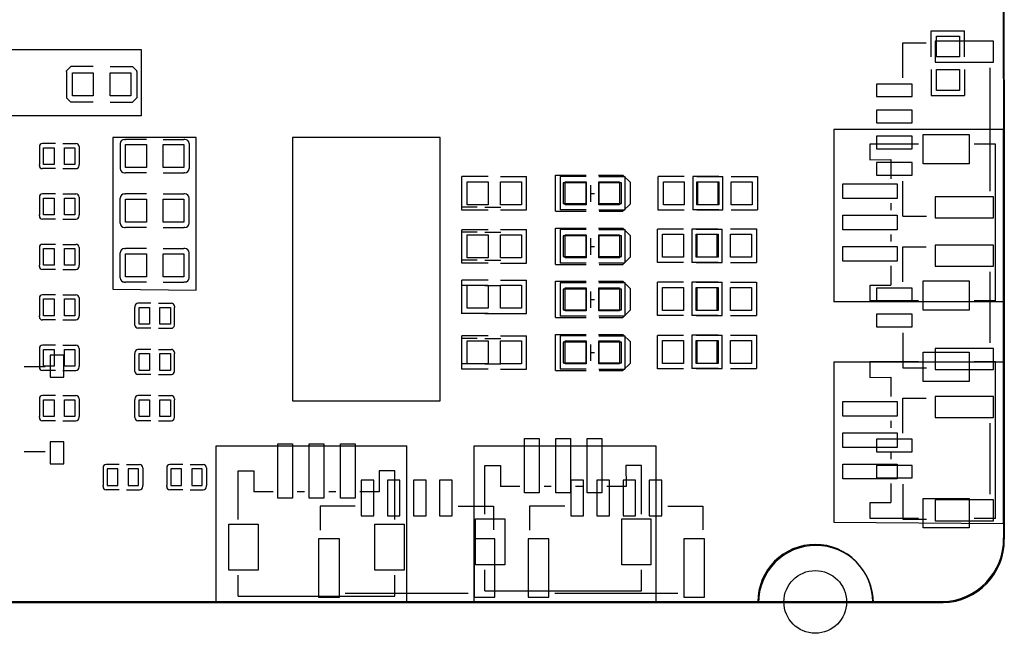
# Model space of a CAD drawing. Extents: x 601 to 4147, y 362 to 2450.
# Tile 3 of 4: x 2291 to 4147, y 362 to 1518. Entities that reach past the tile are written whole.
import ezdxf

# ---------------------------------------------------------------- set-up
doc = ezdxf.new("R2010")
doc.units = 0
doc.header["$MEASUREMENT"] = 0
doc.layers.get('0').update_dxf_attribs({"color": 5, "linetype": 'CONTINUOUS'})
doc.layers.add('图层1', color=7, linetype='CONTINUOUS')

msp = doc.modelspace()

# ---------------------------------------------------------------- linework, layer by layer
at = {"color": 0}
for points in [[(4144.5, 2273.6), (4144.5, 2273.6), (4145.5, 541.2)], [(4145.8, 2271.7), (4145.8, 2271.7), (4146.8, 539.3)], [(4030.5, 421.2), (4030.5, 421.2), (720.5, 421.2)], [(4031.8, 419.3), (4031.8, 419.3), (721.8, 419.3)]]:
    msp.add_lwpolyline(points, dxfattribs=at)
for points in [[(4008.8, 1448), (4008.8, 1448), (4008.8, 1497.2)], [(4008.8, 1497.2), (4008.8, 1497.2), (4071.8, 1497.2)], [(4071.8, 1448), (4071.8, 1448), (4071.8, 1497.2)], [(3955.3, 1408.4), (3955.3, 1408.4), (3955.3, 1474.5)], [(3955.3, 1474.5), (3955.3, 1474.5), (3999.4, 1474.5)], [(2379.4, 1420.6), (2379.4, 1421.7), (2387.2, 1429.6)], [(2429.8, 1429.6), (2429.8, 1429.6), (2387.2, 1429.6)], [(2461.3, 1429.6), (2461.3, 1429.6), (2503.8, 1429.6)], [(2511.6, 1420.6), (2511.6, 1421.7), (2503.8, 1429.6)], [(2379.4, 1420.6), (2379.4, 1420.6), (2379.4, 1371.7)], [(2511.6, 1420.6), (2511.6, 1420.6), (2511.6, 1371.7)], [(4009, 1424.3), (4009, 1424.3), (4009, 1375.1)], [(4072, 1424.3), (4072, 1424.3), (4072, 1375.1)], [(4119.5, 1427.3), (4119.5, 1427.3), (4119.5, 1195)], [(4009, 1375.1), (4009, 1375.1), (4072, 1375.1)], [(2379.4, 1371.7), (2379.4, 1370.6), (2387.2, 1362.7)], [(2429.8, 1362.7), (2429.8, 1362.7), (2387.2, 1362.7)], [(2461.3, 1362.7), (2461.3, 1362.7), (2503.8, 1362.7)], [(2511.6, 1371.7), (2511.6, 1370.6), (2503.8, 1362.7)], [(2358.4, 1284.8), (2358.4, 1284.8), (2334, 1284.8)], [(2372.6, 1284.8), (2372.6, 1284.8), (2397, 1284.8)], [(2480.5, 1284.8), (2480.5, 1284.8), (2480.5, 1237.5)], [(2488.4, 1292.6), (2488.4, 1292.6), (2490.4, 1292.6)], [(2529.8, 1292.6), (2529.8, 1292.6), (2490.4, 1292.6)], [(2561.3, 1292.6), (2561.3, 1292.6), (2600.6, 1292.6)], [(2602.6, 1292.6), (2602.6, 1292.6), (2600.6, 1292.6)], [(2610.5, 1284.8), (2610.5, 1284.8), (2610.5, 1237.5)], [(3893.6, 1283.9), (3893.6, 1254.3), (3933, 1254.4)], [(3984.9, 1283.8), (3984.9, 1283.8), (3893.6, 1283.8)], [(4129.9, 1283.8), (4129.9, 1283.8), (4089.8, 1283.8)], [(4129.9, 988.5), (4129.9, 988.5), (4129.9, 1283.8)], [(2328.1, 1278.9), (2328.1, 1278.9), (2328.1, 1276.9)], [(2328.1, 1276.9), (2328.1, 1276.9), (2328.1, 1245.4)], [(2402.9, 1278.9), (2402.9, 1278.9), (2402.9, 1276.9)], [(2402.9, 1276.9), (2402.9, 1276.9), (2402.9, 1245.4)], [(2328.1, 1243.4), (2328.1, 1243.4), (2328.1, 1245.4)], [(2402.9, 1243.4), (2402.9, 1243.4), (2402.9, 1245.4)], [(3933, 1254.4), (3933, 1254.4), (3933, 1218.1)], [(2358.4, 1237.5), (2358.4, 1237.5), (2334, 1237.5)], [(2372.6, 1237.5), (2372.6, 1237.5), (2397, 1237.5)], [(2488.4, 1229.7), (2488.4, 1229.7), (2490.4, 1229.7)], [(2529.8, 1229.7), (2529.8, 1229.7), (2490.4, 1229.7)], [(2561.3, 1229.7), (2561.3, 1229.7), (2600.6, 1229.7)], [(2602.6, 1229.7), (2602.6, 1229.7), (2600.6, 1229.7)], [(3301, 1225.2), (3301, 1225.2), (3359, 1225.2)], [(3301, 1157.2), (3301, 1157.2), (3301, 1225.2)], [(3382, 1225.2), (3382, 1225.2), (3428, 1225.2)], [(3428, 1157.2), (3442, 1171.2), (3442, 1211.2), (3428, 1225.2)], [(3173.7, 1222.4), (3173.7, 1222.4), (3124.5, 1222.4)], [(3124.5, 1159.5), (3124.5, 1159.5), (3124.5, 1222.4)], [(3197.3, 1222.6), (3197.3, 1222.6), (3246.5, 1222.6)], [(3246.5, 1159.7), (3246.5, 1159.7), (3246.5, 1222.6)], [(3309.5, 1222.6), (3309.5, 1222.6), (3309.5, 1159.7)], [(3358.7, 1222.6), (3358.7, 1222.6), (3309.5, 1222.6)], [(3382.3, 1222.8), (3382.3, 1222.8), (3431.6, 1222.8)], [(3431.6, 1222.8), (3431.6, 1222.8), (3431.6, 1159.9)], [(3543.7, 1222.4), (3543.7, 1222.4), (3494.5, 1222.4)], [(3494.5, 1159.5), (3494.5, 1159.5), (3494.5, 1222.4)], [(3559.5, 1222.6), (3559.5, 1222.6), (3559.5, 1159.7)], [(3608.7, 1222.6), (3608.7, 1222.6), (3559.5, 1222.6)], [(3567.3, 1222.6), (3567.3, 1222.6), (3616.5, 1222.6)], [(3616.5, 1159.7), (3616.5, 1159.7), (3616.5, 1222.6)], [(3632.3, 1222.8), (3632.3, 1222.8), (3681.6, 1222.8)], [(3681.6, 1222.8), (3681.6, 1222.8), (3681.6, 1159.9)], [(3954.8, 1213.9), (3954.8, 1213.9), (3954.8, 1147.7)], [(2358.4, 1189.8), (2358.4, 1189.8), (2334, 1189.8)], [(2372.6, 1189.8), (2372.6, 1189.8), (2397, 1189.8)], [(2488.4, 1189.8), (2488.4, 1189.8), (2490.4, 1189.8)], [(2529.8, 1189.8), (2529.8, 1189.8), (2490.4, 1189.8)], [(2561.3, 1189.8), (2561.3, 1189.8), (2600.6, 1189.8)], [(2602.6, 1189.8), (2602.6, 1189.8), (2600.6, 1189.8)], [(3367.5, 1175.2), (3367.5, 1175.2), (3367.5, 1206.2)], [(3367.5, 1190.8), (3367.5, 1190.8), (3374.4, 1190.8)], [(2328.1, 1183.9), (2328.1, 1183.9), (2328.1, 1181.9)], [(2328.1, 1181.9), (2328.1, 1181.9), (2328.1, 1150.4)], [(2402.9, 1183.9), (2402.9, 1183.9), (2402.9, 1181.9)], [(2402.9, 1181.9), (2402.9, 1181.9), (2402.9, 1150.4)], [(2480.5, 1134.7), (2480.5, 1134.7), (2480.5, 1181.9)], [(2610.5, 1134.7), (2610.5, 1134.7), (2610.5, 1181.9)], [(3933, 1172.3), (3933, 1172.3), (3933, 1159)], [(3153.4, 1164.8), (3153.4, 1164.8), (3123.1, 1164.8)], [(3173.7, 1159.5), (3173.7, 1159.5), (3124.5, 1159.5)], [(3167.6, 1164.8), (3167.6, 1164.8), (3197.9, 1164.8)], [(3197.3, 1159.7), (3197.3, 1159.7), (3246.5, 1159.7)], [(3301, 1157.2), (3301, 1157.2), (3359, 1157.2)], [(3358.7, 1159.7), (3358.7, 1159.7), (3309.5, 1159.7)], [(3382.3, 1159.9), (3382.3, 1159.9), (3431.6, 1159.9)], [(3383, 1157.2), (3383, 1157.2), (3428, 1157.2)], [(3543.7, 1159.5), (3543.7, 1159.5), (3494.5, 1159.5)], [(3608.7, 1159.7), (3608.7, 1159.7), (3559.5, 1159.7)], [(3567.3, 1159.7), (3567.3, 1159.7), (3616.5, 1159.7)], [(3632.3, 1159.9), (3632.3, 1159.9), (3681.6, 1159.9)], [(2328.1, 1148.4), (2328.1, 1148.4), (2328.1, 1150.4)], [(2358.4, 1142.5), (2358.4, 1142.5), (2334, 1142.5)], [(2372.6, 1142.5), (2372.6, 1142.5), (2397, 1142.5)], [(2402.9, 1148.4), (2402.9, 1148.4), (2402.9, 1150.4)], [(3955.3, 1147.8), (3955.3, 1147.8), (4000.2, 1147.8)], [(2488.4, 1126.8), (2488.4, 1126.8), (2490.4, 1126.8)], [(2529.8, 1126.8), (2529.8, 1126.8), (2490.4, 1126.8)], [(2561.3, 1126.8), (2561.3, 1126.8), (2600.6, 1126.8)], [(2602.6, 1126.8), (2602.6, 1126.8), (2600.6, 1126.8)], [(3153.4, 1117.5), (3153.4, 1117.5), (3123.1, 1117.5)], [(3173.7, 1122.4), (3173.7, 1122.4), (3124.5, 1122.4)], [(3124.5, 1059.5), (3124.5, 1059.5), (3124.5, 1122.4)], [(3167.6, 1117.5), (3167.6, 1117.5), (3197.9, 1117.5)], [(3197.3, 1122.6), (3197.3, 1122.6), (3246.5, 1122.6)], [(3246.5, 1059.7), (3246.5, 1059.7), (3246.5, 1122.6)], [(3301, 1125.2), (3301, 1125.2), (3359, 1125.2)], [(3301, 1057.2), (3301, 1057.2), (3301, 1125.2)], [(3309.5, 1122.6), (3309.5, 1122.6), (3309.5, 1059.7)], [(3358.7, 1122.6), (3358.7, 1122.6), (3309.5, 1122.6)], [(3382, 1125.2), (3382, 1125.2), (3428, 1125.2)], [(3382.3, 1122.8), (3382.3, 1122.8), (3431.6, 1122.8)], [(3428, 1057.2), (3442, 1071.2), (3442, 1111.2), (3428, 1125.2)], [(3431.6, 1122.8), (3431.6, 1122.8), (3431.6, 1059.9)], [(3542.2, 1123.4), (3542.2, 1123.4), (3492.9, 1123.4)], [(3492.9, 1060.5), (3492.9, 1060.5), (3492.9, 1123.4)], [(3558, 1123.6), (3558, 1123.6), (3558, 1060.7)], [(3607.2, 1123.6), (3607.2, 1123.6), (3558, 1123.6)], [(3565.8, 1123.6), (3565.8, 1123.6), (3615, 1123.6)], [(3615, 1060.7), (3615, 1060.7), (3615, 1123.6)], [(3630.8, 1123.8), (3630.8, 1123.8), (3680, 1123.8)], [(3680, 1123.8), (3680, 1123.8), (3680, 1060.9)], [(3367.5, 1075.2), (3367.5, 1075.2), (3367.5, 1106.2)], [(3933, 1113.3), (3933, 1113.3), (3933, 1100)], [(2328.1, 1088.9), (2328.1, 1088.9), (2328.1, 1086.9)], [(2328.1, 1086.9), (2328.1, 1086.9), (2328.1, 1055.4)], [(2358.4, 1094.8), (2358.4, 1094.8), (2334, 1094.8)], [(2372.6, 1094.8), (2372.6, 1094.8), (2397, 1094.8)], [(2402.9, 1088.9), (2402.9, 1088.9), (2402.9, 1086.9)], [(2402.9, 1086.9), (2402.9, 1086.9), (2402.9, 1055.4)], [(2480.5, 1031.8), (2480.5, 1031.8), (2480.5, 1079)], [(2488.4, 1086.9), (2488.4, 1086.9), (2490.4, 1086.9)], [(2529.8, 1086.9), (2529.8, 1086.9), (2490.4, 1086.9)], [(2561.3, 1086.9), (2561.3, 1086.9), (2600.6, 1086.9)], [(2602.6, 1086.9), (2602.6, 1086.9), (2600.6, 1086.9)], [(2610.5, 1031.8), (2610.5, 1031.8), (2610.5, 1079)], [(3367.5, 1090.8), (3367.5, 1090.8), (3374.4, 1090.8)], [(3955.3, 1024.2), (3955.3, 1024.2), (3955.3, 1090.3)], [(3955.3, 1090.3), (3955.3, 1090.3), (3999.4, 1090.3)], [(3153.4, 1064.8), (3153.4, 1064.8), (3123.1, 1064.8)], [(3173.7, 1059.5), (3173.7, 1059.5), (3124.5, 1059.5)], [(3167.6, 1064.8), (3167.6, 1064.8), (3197.9, 1064.8)], [(3197.3, 1059.7), (3197.3, 1059.7), (3246.5, 1059.7)], [(3358.7, 1059.7), (3358.7, 1059.7), (3309.5, 1059.7)], [(3382.3, 1059.9), (3382.3, 1059.9), (3431.6, 1059.9)], [(3542.2, 1060.5), (3542.2, 1060.5), (3492.9, 1060.5)], [(3607.2, 1060.7), (3607.2, 1060.7), (3558, 1060.7)], [(3565.8, 1060.7), (3565.8, 1060.7), (3615, 1060.7)], [(3630.8, 1060.9), (3630.8, 1060.9), (3680, 1060.9)], [(2328.1, 1053.4), (2328.1, 1053.4), (2328.1, 1055.4)], [(2358.4, 1047.5), (2358.4, 1047.5), (2334, 1047.5)], [(2372.6, 1047.5), (2372.6, 1047.5), (2397, 1047.5)], [(2402.9, 1053.4), (2402.9, 1053.4), (2402.9, 1055.4)], [(3301, 1057.2), (3301, 1057.2), (3359, 1057.2)], [(3383, 1057.2), (3383, 1057.2), (3428, 1057.2)], [(3933, 1054.2), (3933, 1054.2), (3933, 1018.2)], [(4119.5, 1043.1), (4119.5, 1043.1), (4119.5, 909.2)], [(2488.4, 1023.9), (2488.4, 1023.9), (2490.4, 1023.9)], [(2529.8, 1023.9), (2529.8, 1023.9), (2490.4, 1023.9)], [(2561.3, 1023.9), (2561.3, 1023.9), (2600.6, 1023.9)], [(2602.6, 1023.9), (2602.6, 1023.9), (2600.6, 1023.9)], [(3173.7, 1027.4), (3173.7, 1027.4), (3124.5, 1027.4)], [(3124.5, 964.5), (3124.5, 964.5), (3124.5, 1027.4)], [(3197.3, 1027.6), (3197.3, 1027.6), (3246.5, 1027.6)], [(3246.5, 964.7), (3246.5, 964.7), (3246.5, 1027.6)], [(3301, 1025.2), (3301, 1025.2), (3359, 1025.2)], [(3301, 957.2), (3301, 957.2), (3301, 1025.2)], [(3309.5, 1022.6), (3309.5, 1022.6), (3309.5, 959.7)], [(3358.7, 1022.6), (3358.7, 1022.6), (3309.5, 1022.6)], [(3382, 1025.2), (3382, 1025.2), (3428, 1025.2)], [(3382.3, 1022.8), (3382.3, 1022.8), (3431.6, 1022.8)], [(3428, 957.2), (3442, 971.2), (3442, 1011.2), (3428, 1025.2)], [(3431.6, 1022.8), (3431.6, 1022.8), (3431.6, 959.9)], [(3542.2, 1023.4), (3542.2, 1023.4), (3492.9, 1023.4)], [(3492.9, 960.5), (3492.9, 960.5), (3492.9, 1023.4)], [(3558, 1023.6), (3558, 1023.6), (3558, 960.7)], [(3607.2, 1023.6), (3607.2, 1023.6), (3558, 1023.6)], [(3565.8, 1023.6), (3565.8, 1023.6), (3615, 1023.6)], [(3615, 960.7), (3615, 960.7), (3615, 1023.6)], [(3630.8, 1023.8), (3630.8, 1023.8), (3680, 1023.8)], [(3680, 1023.8), (3680, 1023.8), (3680, 960.9)], [(3153.4, 1017.5), (3153.4, 1017.5), (3123.1, 1017.5)], [(3167.6, 1017.5), (3167.6, 1017.5), (3197.9, 1017.5)], [(3367.5, 975.2), (3367.5, 975.2), (3367.5, 1006.2)], [(3893.7, 988.6), (3893.7, 1018.2), (3933, 1018.2)], [(2328.1, 993.9), (2328.1, 993.9), (2328.1, 991.9)], [(2328.1, 991.9), (2328.1, 991.9), (2328.1, 960.4)], [(2358.4, 999.8), (2358.4, 999.8), (2334, 999.8)], [(2372.6, 999.8), (2372.6, 999.8), (2397, 999.8)], [(2402.9, 993.9), (2402.9, 993.9), (2402.9, 991.9)], [(2402.9, 991.9), (2402.9, 991.9), (2402.9, 960.4)], [(2538.4, 984), (2538.4, 984), (2514, 984)], [(2552.6, 984), (2552.6, 984), (2577, 984)], [(3367.5, 990.8), (3367.5, 990.8), (3374.4, 990.8)], [(3984.9, 988.5), (3984.9, 988.5), (3893.7, 988.5)], [(4129.9, 988.5), (4129.9, 988.5), (4089.8, 988.5)], [(2508.1, 978.1), (2508.1, 978.1), (2508.1, 976.1)], [(2508.1, 944.7), (2508.1, 944.7), (2508.1, 976.1)], [(2582.9, 978.1), (2582.9, 978.1), (2582.9, 976.1)], [(2582.9, 944.7), (2582.9, 944.7), (2582.9, 976.1)], [(2328.1, 958.4), (2328.1, 958.4), (2328.1, 960.4)], [(2358.4, 952.5), (2358.4, 952.5), (2334, 952.5)], [(2372.6, 952.5), (2372.6, 952.5), (2397, 952.5)], [(2402.9, 958.4), (2402.9, 958.4), (2402.9, 960.4)], [(3153.4, 964.8), (3153.4, 964.8), (3123.1, 964.8)], [(3173.7, 964.5), (3173.7, 964.5), (3124.5, 964.5)], [(3167.6, 964.8), (3167.6, 964.8), (3197.9, 964.8)], [(3197.3, 964.7), (3197.3, 964.7), (3246.5, 964.7)], [(3301, 957.2), (3301, 957.2), (3359, 957.2)], [(3358.7, 959.7), (3358.7, 959.7), (3309.5, 959.7)], [(3382.3, 959.9), (3382.3, 959.9), (3431.6, 959.9)], [(3383, 957.2), (3383, 957.2), (3428, 957.2)], [(3542.2, 960.5), (3542.2, 960.5), (3492.9, 960.5)], [(3607.2, 960.7), (3607.2, 960.7), (3558, 960.7)], [(3565.8, 960.7), (3565.8, 960.7), (3615, 960.7)], [(3630.8, 960.9), (3630.8, 960.9), (3680, 960.9)], [(2508.1, 942.7), (2508.1, 942.7), (2508.1, 944.7)], [(2538.4, 936.8), (2538.4, 936.8), (2514, 936.8)], [(2552.6, 936.8), (2552.6, 936.8), (2577, 936.8)], [(2582.9, 942.7), (2582.9, 942.7), (2582.9, 944.7)], [(3955.3, 928.1), (3955.3, 928.1), (3955.3, 862)], [(3153.4, 917.5), (3153.4, 917.5), (3123.1, 917.5)], [(3173.7, 922.4), (3173.7, 922.4), (3124.5, 922.4)], [(3124.5, 859.5), (3124.5, 859.5), (3124.5, 922.4)], [(3167.6, 917.5), (3167.6, 917.5), (3197.9, 917.5)], [(3197.3, 922.6), (3197.3, 922.6), (3246.5, 922.6)], [(3246.5, 859.7), (3246.5, 859.7), (3246.5, 922.6)], [(3301, 925.2), (3301, 925.2), (3359, 925.2)], [(3301, 857.2), (3301, 857.2), (3301, 925.2)], [(3309.5, 922.6), (3309.5, 922.6), (3309.5, 859.7)], [(3358.7, 922.6), (3358.7, 922.6), (3309.5, 922.6)], [(3382, 925.2), (3382, 925.2), (3428, 925.2)], [(3382.3, 922.8), (3382.3, 922.8), (3431.6, 922.8)], [(3428, 857.2), (3442, 871.2), (3442, 911.2), (3428, 925.2)], [(3431.6, 922.8), (3431.6, 922.8), (3431.6, 859.9)], [(3542.2, 923.4), (3542.2, 923.4), (3492.9, 923.4)], [(3492.9, 860.5), (3492.9, 860.5), (3492.9, 923.4)], [(3558, 923.6), (3558, 923.6), (3558, 860.7)], [(3607.2, 923.6), (3607.2, 923.6), (3558, 923.6)], [(3565.8, 923.6), (3565.8, 923.6), (3615, 923.6)], [(3615, 860.7), (3615, 860.7), (3615, 923.6)], [(3630.8, 923.8), (3630.8, 923.8), (3680, 923.8)], [(3680, 923.8), (3680, 923.8), (3680, 860.9)], [(2328.1, 898.9), (2328.1, 898.9), (2328.1, 896.9)], [(2328.1, 896.9), (2328.1, 896.9), (2328.1, 865.4)], [(2358.4, 904.8), (2358.4, 904.8), (2334, 904.8)], [(2372.6, 904.8), (2372.6, 904.8), (2397, 904.8)], [(2402.9, 898.9), (2402.9, 898.9), (2402.9, 896.9)], [(2402.9, 896.9), (2402.9, 896.9), (2402.9, 865.4)], [(2508.1, 891), (2508.1, 891), (2508.1, 889)], [(2538.4, 896.9), (2538.4, 896.9), (2514, 896.9)], [(2552.6, 896.9), (2552.6, 896.9), (2577, 896.9)], [(2582.9, 891), (2582.9, 891), (2582.9, 889)], [(3367.5, 875.2), (3367.5, 875.2), (3367.5, 906.2)], [(3367.5, 890.8), (3367.5, 890.8), (3374.4, 890.8)], [(2508.1, 857.5), (2508.1, 857.5), (2508.1, 889)], [(2582.9, 857.5), (2582.9, 857.5), (2582.9, 889)], [(3893.6, 873.9), (3893.6, 844.3), (3933, 844.4)], [(3984.9, 873.8), (3984.9, 873.8), (3893.6, 873.8)], [(4129.9, 873.8), (4129.9, 873.8), (4089.8, 873.8)], [(4129.9, 578.5), (4129.9, 578.5), (4129.9, 873.8)], [(2339.2, 863.8), (2339.2, 863.8), (2299.2, 863.8)], [(2328.1, 863.4), (2328.1, 863.4), (2328.1, 865.4)], [(2358.4, 857.5), (2358.4, 857.5), (2334, 857.5)], [(2372.6, 857.5), (2372.6, 857.5), (2397, 857.5)], [(2402.9, 863.4), (2402.9, 863.4), (2402.9, 865.4)], [(2508.1, 855.6), (2508.1, 855.6), (2508.1, 857.5)], [(2582.9, 855.6), (2582.9, 855.6), (2582.9, 857.5)], [(3153.4, 869.8), (3153.4, 869.8), (3123.1, 869.8)], [(3173.7, 859.5), (3173.7, 859.5), (3124.5, 859.5)], [(3167.6, 869.8), (3167.6, 869.8), (3197.9, 869.8)], [(3197.3, 859.7), (3197.3, 859.7), (3246.5, 859.7)], [(3301, 857.2), (3301, 857.2), (3359, 857.2)], [(3358.7, 859.7), (3358.7, 859.7), (3309.5, 859.7)], [(3382.3, 859.9), (3382.3, 859.9), (3431.6, 859.9)], [(3383, 857.2), (3383, 857.2), (3428, 857.2)], [(3542.2, 860.5), (3542.2, 860.5), (3492.9, 860.5)], [(3607.2, 860.7), (3607.2, 860.7), (3558, 860.7)], [(3565.8, 860.7), (3565.8, 860.7), (3615, 860.7)], [(3630.8, 860.9), (3630.8, 860.9), (3680, 860.9)], [(3955.3, 862), (3955.3, 862), (4000.2, 862)], [(2538.4, 849.7), (2538.4, 849.7), (2514, 849.7)], [(2552.6, 849.7), (2552.6, 849.7), (2577, 849.7)], [(3933, 844.4), (3933, 844.4), (3933, 808.1)], [(2328.1, 803.9), (2328.1, 803.9), (2328.1, 801.9)], [(2328.1, 801.9), (2328.1, 801.9), (2328.1, 770.4)], [(2358.4, 809.8), (2358.4, 809.8), (2334, 809.8)], [(2372.6, 809.8), (2372.6, 809.8), (2397, 809.8)], [(2402.9, 803.9), (2402.9, 803.9), (2402.9, 801.9)], [(2402.9, 801.9), (2402.9, 801.9), (2402.9, 770.4)], [(2508.1, 803.9), (2508.1, 803.9), (2508.1, 801.9)], [(2508.1, 770.4), (2508.1, 770.4), (2508.1, 801.9)], [(2538.4, 809.8), (2538.4, 809.8), (2514, 809.8)], [(2552.6, 809.8), (2552.6, 809.8), (2577, 809.8)], [(2582.9, 803.9), (2582.9, 803.9), (2582.9, 801.9)], [(2582.9, 770.4), (2582.9, 770.4), (2582.9, 801.9)], [(3955.3, 739.2), (3955.3, 739.2), (3955.3, 805.3)], [(3955.3, 805.3), (3955.3, 805.3), (3999.4, 805.3)], [(2328.1, 768.4), (2328.1, 768.4), (2328.1, 770.4)], [(2358.4, 762.5), (2358.4, 762.5), (2334, 762.5)], [(2372.6, 762.5), (2372.6, 762.5), (2397, 762.5)], [(2402.9, 768.4), (2402.9, 768.4), (2402.9, 770.4)], [(2508.1, 768.4), (2508.1, 768.4), (2508.1, 770.4)], [(2538.4, 762.5), (2538.4, 762.5), (2514, 762.5)], [(2552.6, 762.5), (2552.6, 762.5), (2577, 762.5)], [(2582.9, 768.4), (2582.9, 768.4), (2582.9, 770.4)], [(3933, 762.3), (3933, 762.3), (3933, 749)], [(4119.5, 758.1), (4119.5, 758.1), (4119.5, 624.2)], [(2339.2, 703.8), (2339.2, 703.8), (2299.2, 703.8)], [(3933, 703.3), (3933, 703.3), (3933, 690)], [(2448.1, 673.9), (2448.1, 673.9), (2448.1, 671.9)], [(2448.1, 671.9), (2448.1, 671.9), (2448.1, 640.4)], [(2478.4, 679.8), (2478.4, 679.8), (2454, 679.8)], [(2492.6, 679.8), (2492.6, 679.8), (2517, 679.8)], [(2522.9, 673.9), (2522.9, 673.9), (2522.9, 671.9)], [(2522.9, 671.9), (2522.9, 671.9), (2522.9, 640.4)], [(2568.1, 673.9), (2568.1, 673.9), (2568.1, 671.9)], [(2568.1, 671.9), (2568.1, 671.9), (2568.1, 640.4)], [(2598.4, 679.8), (2598.4, 679.8), (2574, 679.8)], [(2612.6, 679.8), (2612.6, 679.8), (2637, 679.8)], [(2642.9, 673.9), (2642.9, 673.9), (2642.9, 671.9)], [(2642.9, 671.9), (2642.9, 671.9), (2642.9, 640.4)], [(3167.9, 586.7), (3167.9, 586.7), (3167.9, 678)], [(3168, 678), (3197.5, 678), (3197.5, 638.6)], [(3463.3, 678), (3433.7, 678), (3433.8, 638.6)], [(3463.1, 586.7), (3463.1, 586.7), (3463.1, 678)], [(2702.9, 576.7), (2702.9, 576.7), (2702.9, 668)], [(2703, 668), (2732.5, 668), (2732.5, 628.6)], [(2998.3, 668), (2968.7, 668), (2968.8, 628.6)], [(2998.1, 576.7), (2998.1, 576.7), (2998.1, 668)], [(2448.1, 638.4), (2448.1, 638.4), (2448.1, 640.4)], [(2478.4, 632.5), (2478.4, 632.5), (2454, 632.5)], [(2492.6, 632.5), (2492.6, 632.5), (2517, 632.5)], [(2522.9, 638.4), (2522.9, 638.4), (2522.9, 640.4)], [(2568.1, 638.4), (2568.1, 638.4), (2568.1, 640.4)], [(2598.4, 632.5), (2598.4, 632.5), (2574, 632.5)], [(2612.6, 632.5), (2612.6, 632.5), (2637, 632.5)], [(2642.9, 638.4), (2642.9, 638.4), (2642.9, 640.4)], [(3233.6, 638.6), (3233.6, 638.6), (3197.5, 638.6)], [(3292.6, 638.6), (3292.6, 638.6), (3279.3, 638.6)], [(3351.7, 638.6), (3351.7, 638.6), (3338.4, 638.6)], [(3433.8, 638.6), (3433.8, 638.6), (3397.4, 638.6)], [(3933, 644.2), (3933, 644.2), (3933, 608.2)], [(3955.3, 643.1), (3955.3, 643.1), (3955.3, 577)], [(2768.6, 628.6), (2768.6, 628.6), (2732.5, 628.6)], [(2827.6, 628.6), (2827.6, 628.6), (2814.3, 628.6)], [(2886.7, 628.6), (2886.7, 628.6), (2873.4, 628.6)], [(2968.8, 628.6), (2968.8, 628.6), (2932.4, 628.6)], [(2923.3, 601.9), (2923.3, 601.9), (2857.1, 601.9)], [(2857.1, 601.3), (2857.1, 601.3), (2857.1, 556.5)], [(3117.7, 601.3), (3117.7, 601.3), (3183.9, 601.3)], [(3183.9, 601.3), (3183.9, 601.3), (3183.9, 557.3)], [(3318.3, 601.9), (3318.3, 601.9), (3252.1, 601.9)], [(3252.1, 601.3), (3252.1, 601.3), (3252.1, 556.5)], [(3512.7, 601.3), (3512.7, 601.3), (3578.9, 601.3)], [(3578.9, 601.3), (3578.9, 601.3), (3578.9, 557.3)], [(3893.7, 578.6), (3893.7, 608.2), (3933, 608.2)], [(3984.9, 578.5), (3984.9, 578.5), (3893.7, 578.5)], [(3955.3, 577), (3955.3, 577), (4000.2, 577)], [(4129.9, 578.5), (4129.9, 578.5), (4089.8, 578.5)], [(2702.9, 431.8), (2702.9, 431.8), (2702.9, 471.9)], [(2998.1, 431.8), (2998.1, 431.8), (2998.1, 471.9)], [(3167.9, 441.8), (3167.9, 441.8), (3167.9, 481.9)], [(3463.1, 441.8), (3463.1, 441.8), (3463.1, 481.9)], [(2702.9, 431.8), (2702.9, 431.8), (2998.1, 431.8)], [(3136.6, 437.2), (3136.6, 437.2), (2904.4, 437.2)], [(3167.9, 441.8), (3167.9, 441.8), (3463.1, 441.8)], [(3531.6, 437.2), (3531.6, 437.2), (3299.4, 437.2)]]:
    msp.add_lwpolyline(points)
for points in [[(4018.9, 1448), (4018.9, 1487.3), (4062.2, 1487.3), (4062.2, 1448)], [(4016.3, 1477.5), (4016.3, 1438.1), (4126.6, 1438.1), (4126.6, 1477.5)], [(2390.4, 1417.8), (2429.8, 1417.8), (2429.8, 1374.5), (2390.4, 1374.5)], [(2461.3, 1417.8), (2500.6, 1417.8), (2500.6, 1374.5), (2461.3, 1374.5)], [(4018.9, 1385), (4018.9, 1424.3), (4062.2, 1424.3), (4062.2, 1385)], [(3906.1, 1396.8), (3906.1, 1373.2), (3973, 1373.2), (3973, 1396.8)], [(3906.1, 1347.6), (3906.1, 1323.9), (3973, 1323.9), (3973, 1347.6)], [(4080.7, 1301.5), (4080.7, 1246.4), (3994, 1246.4), (3994, 1301.5)], [(2490.4, 1282.8), (2529.8, 1282.8), (2529.8, 1239.5), (2490.4, 1239.5)], [(2561.3, 1282.8), (2600.6, 1282.8), (2600.6, 1239.5), (2561.3, 1239.5)], [(3906.1, 1298.4), (3906.1, 1274.7), (3973, 1274.7), (3973, 1298.4)], [(2336, 1276.9), (2355.7, 1276.9), (2355.7, 1245.4), (2336, 1245.4)], [(2375.4, 1276.9), (2395, 1276.9), (2395, 1245.4), (2375.4, 1245.4)], [(3906.1, 1249.1), (3906.1, 1225.5), (3973, 1225.5), (3973, 1249.1)], [(3173.7, 1169.5), (3134.3, 1169.5), (3134.3, 1212.8), (3173.7, 1212.8)], [(3236.7, 1169.5), (3197.3, 1169.5), (3197.3, 1212.8), (3236.7, 1212.8)], [(3358.5, 1171.7), (3358.5, 1210.7), (3315.5, 1210.7), (3315.5, 1171.7)], [(3319.3, 1212.8), (3358.7, 1212.8), (3358.7, 1169.5), (3319.3, 1169.5)], [(3382.3, 1212.8), (3421.7, 1212.8), (3421.7, 1169.5), (3382.3, 1169.5)], [(3425.5, 1171.7), (3425.5, 1210.7), (3382.5, 1210.7), (3382.5, 1171.7)], [(3543.7, 1169.5), (3504.3, 1169.5), (3504.3, 1212.8), (3543.7, 1212.8)], [(3606.7, 1169.5), (3567.3, 1169.5), (3567.3, 1212.8), (3606.7, 1212.8)], [(3569.3, 1212.8), (3608.7, 1212.8), (3608.7, 1169.5), (3569.3, 1169.5)], [(3632.3, 1212.8), (3671.7, 1212.8), (3671.7, 1169.5), (3632.3, 1169.5)], [(3842.5, 1181.4), (3842.5, 1209), (3944.8, 1209), (3944.8, 1181.4)], [(2336, 1181.9), (2355.7, 1181.9), (2355.7, 1150.4), (2336, 1150.4)], [(2375.4, 1181.9), (2395, 1181.9), (2395, 1150.4), (2375.4, 1150.4)], [(2529.8, 1136.6), (2490.4, 1136.6), (2490.4, 1179.9), (2529.8, 1179.9)], [(2600.6, 1136.6), (2561.3, 1136.6), (2561.3, 1179.9), (2600.6, 1179.9)], [(4016.3, 1184.2), (4016.3, 1144.8), (4126.6, 1144.8), (4126.6, 1184.2)], [(3842.5, 1122.4), (3842.5, 1149.9), (3944.8, 1149.9), (3944.8, 1122.4)], [(3542.2, 1070.5), (3502.8, 1070.5), (3502.8, 1113.8), (3542.2, 1113.8)], [(3605.2, 1070.5), (3565.8, 1070.5), (3565.8, 1113.8), (3605.2, 1113.8)], [(3567.8, 1113.8), (3607.2, 1113.8), (3607.2, 1070.5), (3567.8, 1070.5)], [(3630.8, 1113.8), (3670.2, 1113.8), (3670.2, 1070.5), (3630.8, 1070.5)], [(3173.7, 1069.5), (3134.3, 1069.5), (3134.3, 1112.8), (3173.7, 1112.8)], [(3236.7, 1069.5), (3197.3, 1069.5), (3197.3, 1112.8), (3236.7, 1112.8)], [(3358.5, 1071.7), (3358.5, 1110.7), (3315.5, 1110.7), (3315.5, 1071.7)], [(3319.3, 1112.8), (3358.7, 1112.8), (3358.7, 1069.5), (3319.3, 1069.5)], [(3382.3, 1112.8), (3421.7, 1112.8), (3421.7, 1069.5), (3382.3, 1069.5)], [(3425.5, 1071.7), (3425.5, 1110.7), (3382.5, 1110.7), (3382.5, 1071.7)], [(2336, 1086.9), (2355.7, 1086.9), (2355.7, 1055.4), (2336, 1055.4)], [(2375.4, 1086.9), (2395, 1086.9), (2395, 1055.4), (2375.4, 1055.4)], [(2529.8, 1033.7), (2490.4, 1033.7), (2490.4, 1077.1), (2529.8, 1077.1)], [(2600.6, 1033.7), (2561.3, 1033.7), (2561.3, 1077.1), (2600.6, 1077.1)], [(3842.5, 1063.3), (3842.5, 1090.9), (3944.8, 1090.9), (3944.8, 1063.3)], [(4016.3, 1093.3), (4016.3, 1053.9), (4126.6, 1053.9), (4126.6, 1093.3)], [(4080.7, 1025.9), (4080.7, 970.8), (3994, 970.8), (3994, 1025.9)], [(3173.7, 974.5), (3134.3, 974.5), (3134.3, 1017.8), (3173.7, 1017.8)], [(3236.7, 974.5), (3197.3, 974.5), (3197.3, 1017.8), (3236.7, 1017.8)], [(3358.5, 971.7), (3358.5, 1010.7), (3315.5, 1010.7), (3315.5, 971.7)], [(3319.3, 1012.8), (3358.7, 1012.8), (3358.7, 969.5), (3319.3, 969.5)], [(3382.3, 1012.8), (3421.7, 1012.8), (3421.7, 969.5), (3382.3, 969.5)], [(3425.5, 971.7), (3425.5, 1010.7), (3382.5, 1010.7), (3382.5, 971.7)], [(3542.2, 970.5), (3502.8, 970.5), (3502.8, 1013.8), (3542.2, 1013.8)], [(3605.2, 970.5), (3565.8, 970.5), (3565.8, 1013.8), (3605.2, 1013.8)], [(3567.8, 1013.8), (3607.2, 1013.8), (3607.2, 970.5), (3567.8, 970.5)], [(3630.8, 1013.8), (3670.2, 1013.8), (3670.2, 970.5), (3630.8, 970.5)], [(3906.1, 1012.6), (3906.1, 988.9), (3973, 988.9), (3973, 1012.6)], [(2336, 991.9), (2355.7, 991.9), (2355.7, 960.4), (2336, 960.4)], [(2375.4, 991.9), (2395, 991.9), (2395, 960.4), (2375.4, 960.4)], [(2535.7, 944.7), (2516, 944.7), (2516, 976.1), (2535.7, 976.1)], [(2575, 944.7), (2555.3, 944.7), (2555.3, 976.1), (2575, 976.1)], [(3906.1, 963.4), (3906.1, 939.7), (3973, 939.7), (3973, 963.4)], [(3173.7, 869.5), (3134.3, 869.5), (3134.3, 912.8), (3173.7, 912.8)], [(3236.7, 869.5), (3197.3, 869.5), (3197.3, 912.8), (3236.7, 912.8)], [(3358.5, 871.7), (3358.5, 910.7), (3315.5, 910.7), (3315.5, 871.7)], [(3319.3, 912.8), (3358.7, 912.8), (3358.7, 869.5), (3319.3, 869.5)], [(3382.3, 912.8), (3421.7, 912.8), (3421.7, 869.5), (3382.3, 869.5)], [(3425.5, 871.7), (3425.5, 910.7), (3382.5, 910.7), (3382.5, 871.7)], [(3542.2, 870.5), (3502.8, 870.5), (3502.8, 913.8), (3542.2, 913.8)], [(3605.2, 870.5), (3565.8, 870.5), (3565.8, 913.8), (3605.2, 913.8)], [(3567.8, 913.8), (3607.2, 913.8), (3607.2, 870.5), (3567.8, 870.5)], [(3630.8, 913.8), (3670.2, 913.8), (3670.2, 870.5), (3630.8, 870.5)], [(2336, 896.9), (2355.7, 896.9), (2355.7, 865.4), (2336, 865.4)], [(2375.4, 896.9), (2395, 896.9), (2395, 865.4), (2375.4, 865.4)], [(4080.7, 891.5), (4080.7, 836.4), (3994, 836.4), (3994, 891.5)], [(4016.3, 898.4), (4016.3, 859), (4126.6, 859), (4126.6, 898.4)], [(2348.7, 844.8), (2374.3, 844.8), (2374.3, 886.1), (2348.7, 886.1)], [(2535.7, 857.5), (2516, 857.5), (2516, 889), (2535.7, 889)], [(2575, 857.5), (2555.3, 857.5), (2555.3, 889), (2575, 889)], [(2336, 801.9), (2355.7, 801.9), (2355.7, 770.4), (2336, 770.4)], [(2375.4, 801.9), (2395, 801.9), (2395, 770.4), (2375.4, 770.4)], [(2535.7, 770.4), (2516, 770.4), (2516, 801.9), (2535.7, 801.9)], [(2575, 770.4), (2555.3, 770.4), (2555.3, 801.9), (2575, 801.9)], [(3842.5, 771.4), (3842.5, 799), (3944.8, 799), (3944.8, 771.4)], [(4016.3, 808.3), (4016.3, 768.9), (4126.6, 768.9), (4126.6, 808.3)], [(3242.7, 729.2), (3270.2, 729.2), (3270.2, 626.8), (3242.7, 626.8)], [(3301.7, 729.2), (3329.3, 729.2), (3329.3, 626.8), (3301.7, 626.8)], [(3360.8, 729.2), (3388.3, 729.2), (3388.3, 626.8), (3360.8, 626.8)], [(3842.5, 712.4), (3842.5, 739.9), (3944.8, 739.9), (3944.8, 712.4)], [(3906.1, 727.6), (3906.1, 703.9), (3973, 703.9), (3973, 727.6)], [(2348.7, 681.4), (2374.3, 681.4), (2374.3, 722.8), (2348.7, 722.8)], [(2777.7, 719.2), (2805.2, 719.2), (2805.2, 616.8), (2777.7, 616.8)], [(2836.7, 719.2), (2864.3, 719.2), (2864.3, 616.8), (2836.7, 616.8)], [(2895.8, 719.2), (2923.3, 719.2), (2923.3, 616.8), (2895.8, 616.8)], [(2475.7, 671.9), (2456, 671.9), (2456, 640.4), (2475.7, 640.4)], [(2515, 671.9), (2495.4, 671.9), (2495.4, 640.4), (2515, 640.4)], [(2595.7, 671.9), (2576, 671.9), (2576, 640.4), (2595.7, 640.4)], [(2635, 671.9), (2615.4, 671.9), (2615.4, 640.4), (2635, 640.4)], [(3842.5, 653.3), (3842.5, 680.9), (3944.8, 680.9), (3944.8, 653.3)], [(3906.1, 678.4), (3906.1, 654.7), (3973, 654.7), (3973, 678.4)], [(2958.5, 650.6), (2934.9, 650.6), (2934.9, 583.6), (2958.5, 583.6)], [(3007.7, 650.6), (2984.1, 650.6), (2984.1, 583.6), (3007.7, 583.6)], [(3056.9, 650.6), (3033.3, 650.6), (3033.3, 583.6), (3056.9, 583.6)], [(3106.1, 650.6), (3082.5, 650.6), (3082.5, 583.6), (3106.1, 583.6)], [(3353.5, 650.6), (3329.9, 650.6), (3329.9, 583.6), (3353.5, 583.6)], [(3402.7, 650.6), (3379.1, 650.6), (3379.1, 583.6), (3402.7, 583.6)], [(3451.9, 650.6), (3428.3, 650.6), (3428.3, 583.6), (3451.9, 583.6)], [(3501.1, 650.6), (3477.5, 650.6), (3477.5, 583.6), (3501.1, 583.6)], [(4080.7, 615.9), (4080.7, 560.8), (3994, 560.8), (3994, 615.9)], [(4016.3, 613.4), (4016.3, 574), (4126.6, 574), (4126.6, 613.4)], [(3205.3, 491), (3150.2, 491), (3150.2, 577.6), (3205.3, 577.6)], [(3480.9, 491), (3425.7, 491), (3425.7, 577.6), (3480.9, 577.6)], [(2740.3, 481), (2685.2, 481), (2685.2, 567.6), (2740.3, 567.6)], [(3015.9, 481), (2960.7, 481), (2960.7, 567.6), (3015.9, 567.6)], [(2893.5, 540.3), (2854.2, 540.3), (2854.2, 430.1), (2893.5, 430.1)], [(3186.8, 540.3), (3147.5, 540.3), (3147.5, 430.1), (3186.8, 430.1)], [(3288.5, 540.3), (3249.2, 540.3), (3249.2, 430.1), (3288.5, 430.1)], [(3581.8, 540.3), (3542.5, 540.3), (3542.5, 430.1), (3581.8, 430.1)]]:
    msp.add_lwpolyline(points, close=True)
msp.add_circle((3790.5, 421.2), 59.1)
for centre, radius, start, end in [((2334, 1278.9), 5.91, 90, 180), ((2397, 1278.9), 5.9, 360, 90), ((2488.4, 1284.8), 7.87, 90, 180), ((2602.6, 1284.8), 7.87, 0, 90), ((2334, 1243.4), 5.91, 180, 270), ((2397, 1243.4), 5.9, 270, 0), ((2488.4, 1237.5), 7.88, 180, 270), ((2602.6, 1237.5), 7.88, 270, 0), ((2334, 1183.9), 5.91, 90, 180), ((2397, 1183.9), 5.9, 360, 90), ((2488.4, 1181.9), 7.88, 90, 180), ((2602.6, 1181.9), 7.88, 0, 90), ((2334, 1148.4), 5.91, 180, 270), ((2397, 1148.4), 5.9, 270, 0), ((2488.4, 1134.7), 7.87, 180, 270), ((2602.6, 1134.7), 7.87, 270, 0), ((2334, 1088.9), 5.91, 90, 180), ((2397, 1088.9), 5.9, 360, 90), ((2488.4, 1079), 7.88, 90, 180), ((2602.6, 1079), 7.88, 0, 90), ((2334, 1053.4), 5.91, 180, 270), ((2397, 1053.4), 5.9, 270, 0), ((2488.4, 1031.8), 7.87, 180, 270), ((2602.6, 1031.8), 7.87, 270, 0), ((2334, 993.9), 5.91, 90, 180), ((2397, 993.9), 5.9, 0, 90), ((2514, 978.1), 5.9, 90, 180), ((2577, 978.1), 5.91, 360, 90), ((2334, 958.4), 5.91, 180, 270), ((2397, 958.4), 5.9, 270, 360), ((2514, 942.7), 5.9, 180, 270), ((2577, 942.7), 5.91, 270, 360), ((2334, 898.9), 5.91, 90, 180), ((2397, 898.9), 5.9, 360, 90), ((2514, 891), 5.9, 90, 180), ((2577, 891), 5.91, 360, 90), ((2334, 863.4), 5.91, 180, 270), ((2397, 863.4), 5.9, 270, 0), ((2514, 855.6), 5.9, 180, 270), ((2577, 855.6), 5.91, 270, 0), ((2334, 803.9), 5.91, 90, 180), ((2397, 803.9), 5.9, 360, 90), ((2514, 803.9), 5.9, 90, 180), ((2577, 803.9), 5.91, 360, 90), ((2334, 768.4), 5.91, 180, 270), ((2397, 768.4), 5.9, 270, 0), ((2514, 768.4), 5.9, 180, 270), ((2577, 768.4), 5.91, 270, 360), ((2454, 673.9), 5.9, 90, 180), ((2517, 673.9), 5.91, 0, 90), ((2574, 673.9), 5.9, 90, 180), ((2637, 673.9), 5.91, 0, 90), ((2454, 638.4), 5.9, 180, 270), ((2517, 638.4), 5.91, 270, 0), ((2574, 638.4), 5.9, 180, 270), ((2637, 638.4), 5.91, 270, 0)]:
    msp.add_arc(centre, radius, start, end)
for centre, radius, start, end in [((4027.4, 539.9), 118.1, 271.4845, 0.5844), ((4028.7, 538), 118.1, 271.4845, 0.5844), ((3790.5, 421.2), 108.3, 0, 180), ((3791.8, 419.3), 108.3, 0, 180)]:
    msp.add_arc(centre, radius, start, end, dxfattribs=at)
at = {"layer": '图层1', "color": 7}
for p, q in [((2196.8, 1461.7), (2519.7, 1461.7)), ((2519.7, 1461.7), (2519.7, 1336.9)), ((2519.7, 1336.9), (1526.9, 1336.9)), ((4145, 986.8), (3825.8, 986.8)), ((4145, 873.8), (4145, 986.8)), ((3825.8, 873.8), (4145, 873.8)), ((3020.5, 421.2), (3020.5, 715)), ((3147.5, 419.3), (3147.5, 715))]:
    msp.add_line(p, q, dxfattribs=at)
for points in [[(3825.8, 873.8), (3825.8, 571.6), (4145, 568.7), (4145, 1311.2), (3825.8, 1311.2), (3825.8, 986.8)], [(3147.5, 715), (3490.3, 715), (3490.3, 421.2), (2661.5, 421.2), (2661.5, 715), (3020.5, 715)]]:
    msp.add_lwpolyline(points, dxfattribs=at)
for points in [[(2623.5, 1296.2), (2466.8, 1296.2), (2466.8, 1010.2), (2623.5, 1008.3)], [(2805.2, 799.8), (3083.4, 799.8), (3083.4, 1296.2), (2805.2, 1296.2)]]:
    msp.add_lwpolyline(points, close=True, dxfattribs=at)

doc.saveas('drawing.dxf')
